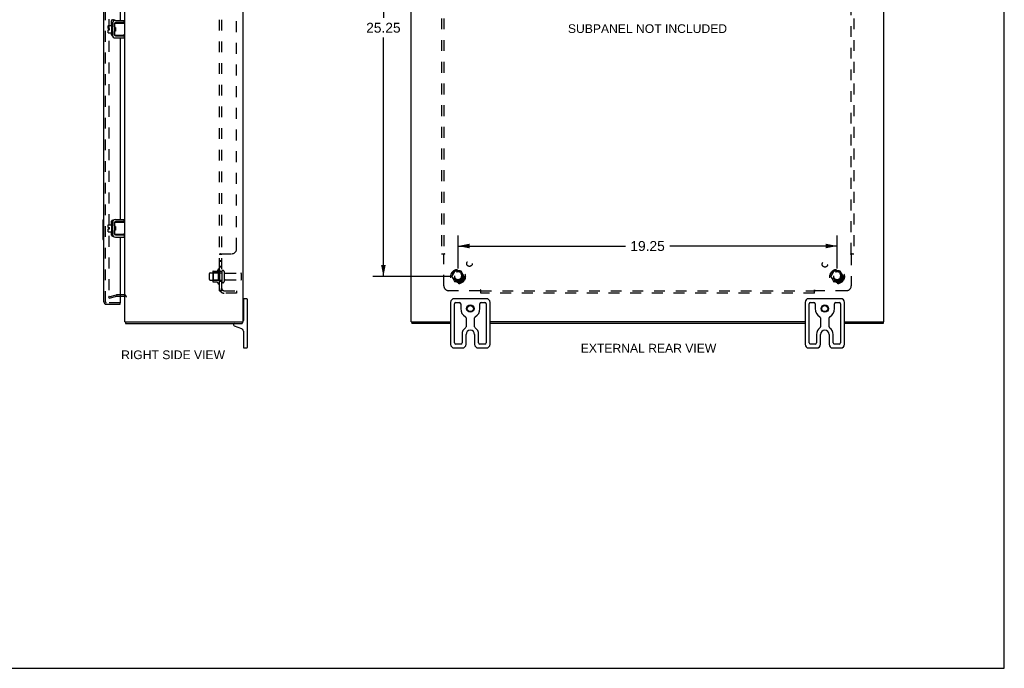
# Model space of a CAD drawing. Header units: inches. Extents: x 0 to 100, y 0 to 65.
# Tile 5 of 6: x 50 to 100, y 0 to 33. Entities that reach past the tile are written whole.
import ezdxf

# ---------------------------------------------------------------- set-up
doc = ezdxf.new("R2010")
doc.units = ezdxf.units.IN
doc.header["$LTSCALE"] = 5.5
doc.header["$MEASUREMENT"] = 0
doc.linetypes.add('HIDDEN', pattern=[0.2, 0.1, -0.1])
doc.layers.get('0').update_dxf_attribs({"linetype": 'CONTINUOUS'})
for name, color, linetype in [('DEFAULT_2', 8, 'HIDDEN'), ('DIMENSIONS', 7, 'CONTINUOUS'), ('DOOR_ASSEMBLY', 7, 'CONTINUOUS'), ('SUBPANEL', 7, 'CONTINUOUS')]:
    doc.layers.add(name, color=color, linetype=linetype)
doc.styles.get("Standard").update_dxf_attribs({"font": 'arial.ttf'})
doc.dimstyles.new('DIMSTYLE_3', dxfattribs={"dimtxt": 0.5, "dimasz": 0.588235, "dimexe": 0.09, "dimexo": 0.07, "dimgap": 0.0425, "dimtad": 0, "dimtih": 1, "dimtoh": 1, "dimzin": 4, "dimdsep": 46, "dimtxsty": 'Standard', "dimblk": '_FILLED', "dimblk1": '_FILLED', "dimblk2": '_FILLED', "dimcen": 0.09, "dimadec": 3, "dimazin": 1, "dimtfac": 1, "dimtdec": 3, "dimtofl": 0, "dimtmove": 0, "dimatfit": 3, "dimldrblk": '_FILLED', "dimfxl": 0, "dimtolj": 1, "dimtzin": 4, "dimarcsym": 0})

# ---------------------------------------------------------------- blocks, each defined once
blk = doc.blocks.new('_FILLED')
at = {"color": 0, "linetype": 'ByBlock'}
blk.add_solid([(0, 0), (-1, 0.2), (-1, -0.2)], dxfattribs=at)
blk = doc.blocks.new('*D10')
at = {"layer": 'DIMENSIONS', "color": 2, "linetype": 'Continuous'}
for p, q in [((71.847, 45.128), (67.941, 45.128)), ((68.47, 45.128), (68.47, 33.003)), ((68.47, 19.878), (68.47, 32.003)), ((71.847, 19.878), (67.941, 19.878))]:
    blk.add_line(p, q, dxfattribs=at)
at = {"layer": 'DIMENSIONS', "color": 2, "linetype": 'Continuous', "xscale": 0.5882352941, "yscale": 0.5882352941, "zscale": 0.5882352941}
for p, rotation in [((68.47, 45.128), 90), ((68.47, 19.878), 270)]:
    blk.add_blockref('_FILLED', p, dxfattribs=dict(at, rotation=rotation))
at = {"layer": 'DIMENSIONS', "color": 2, "linetype": 'Continuous', "insert": (68.47, 32.753), "char_height": 0.5, "width": 1.74721, "attachment_point": 2, "line_spacing_factor": 0.9}
blk.add_mtext('25.25', dxfattribs=at)
blk = doc.blocks.new('*D11')
at = {"layer": 'DIMENSIONS', "color": 2, "linetype": 'Continuous'}
for p, q in [((72.259, 20.29), (72.259, 21.957)), ((91.509, 20.29), (91.509, 21.957)), ((72.259, 21.427), (80.76, 21.427)), ((91.509, 21.427), (83.008, 21.427))]:
    blk.add_line(p, q, dxfattribs=at)
at = {"layer": 'DIMENSIONS', "color": 2, "linetype": 'Continuous', "xscale": 0.5882352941, "yscale": 0.5882352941, "zscale": 0.5882352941, "rotation": 180}
blk.add_blockref('_FILLED', (72.259, 21.427), dxfattribs=at)
at = {"layer": 'DIMENSIONS', "color": 2, "linetype": 'Continuous', "xscale": 0.5882352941, "yscale": 0.5882352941, "zscale": 0.5882352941}
blk.add_blockref('_FILLED', (91.509, 21.427), dxfattribs=at)
at = {"layer": 'DIMENSIONS', "color": 2, "linetype": 'Continuous', "insert": (81.884, 21.677), "char_height": 0.5, "width": 1.74721, "attachment_point": 2, "line_spacing_factor": 0.9}
blk.add_mtext('19.25', dxfattribs=at)

msp = doc.modelspace()

# ---------------------------------------------------------------- linework, layer by layer
at = {"color": 7, "linetype": 'Continuous'}
for p, q in [((100, 0), (100, 64.706)), ((54.49, 32.462), (54.49, 32.598)), ((54.5, 32.608), (54.665, 32.608)), ((54.665, 32.672), (54.665, 32.185)), ((54.675, 32.682), (54.695, 32.682)), ((54.705, 32.742), (54.708, 32.742)), ((54.809, 32.711), (54.809, 32.146)), ((54.813, 32.546), (54.813, 32.731)), ((54.823, 32.741), (55.343, 32.741)), ((54.873, 32.521), (54.823, 32.521)), ((54.839, 32.336), (54.839, 32.521)), ((55.309, 32.771), (54.869, 32.771)), ((54.873, 32.521), (54.873, 32.336)), ((55.309, 32.771), (55.309, 32.875)), ((54.49, 32.462), (54.558, 32.462)), ((54.49, 32.248), (54.49, 32.394)), ((54.49, 32.394), (54.558, 32.394)), ((54.5, 32.238), (54.665, 32.238)), ((54.558, 32.394), (54.558, 32.462)), ((54.675, 32.175), (54.695, 32.175)), ((54.705, 32.115), (54.708, 32.115)), ((54.813, 32.126), (54.813, 32.311)), ((54.873, 32.336), (54.823, 32.336)), ((55.343, 32.116), (54.823, 32.116)), ((54.844, 32.416), (54.841, 32.441)), ((54.849, 32.336), (54.855, 32.346)), ((54.854, 32.348), (54.861, 32.336)), ((54.869, 32.086), (55.309, 32.086)), ((55.27, 32.123), (55.263, 32.126)), ((55.309, 32.086), (55.309, 31.982)), ((54.5, 22.508), (54.665, 22.508)), ((54.665, 22.572), (54.665, 22.085)), ((54.675, 22.582), (54.695, 22.582)), ((54.705, 22.642), (54.708, 22.642)), ((54.809, 22.611), (54.809, 22.046)), ((54.813, 22.446), (54.813, 22.631)), ((54.823, 22.641), (55.343, 22.641)), ((55.309, 22.671), (54.869, 22.671)), ((55.309, 22.671), (55.309, 22.775)), ((54.49, 22.362), (54.49, 22.498)), ((54.49, 22.362), (54.558, 22.362)), ((54.49, 22.294), (54.558, 22.294)), ((54.49, 22.148), (54.49, 22.294)), ((54.5, 22.138), (54.665, 22.138)), ((54.558, 22.294), (54.558, 22.362)), ((54.675, 22.075), (54.695, 22.075)), ((54.705, 22.015), (54.708, 22.015)), ((54.813, 22.026), (54.813, 22.211)), ((54.873, 22.421), (54.823, 22.421)), ((54.873, 22.236), (54.823, 22.236)), ((55.343, 22.016), (54.823, 22.016)), ((54.839, 22.236), (54.839, 22.421)), ((54.844, 22.316), (54.841, 22.341)), ((54.849, 22.236), (54.855, 22.246)), ((54.854, 22.248), (54.861, 22.236)), ((54.873, 22.421), (54.873, 22.236)), ((55.27, 22.023), (55.263, 22.026)), ((54.869, 21.986), (55.309, 21.986)), ((55.309, 21.986), (55.309, 21.882)), ((61.358, 18.548), (61.343, 18.548)), ((61.358, 18.728), (61.358, 17.643)), ((61.533, 18.753), (61.383, 18.753)), ((61.558, 18.728), (61.558, 16.278)), ((71.884, 18.568), (71.884, 16.438)), ((73.699, 18.753), (72.069, 18.753)), ((72.146, 18.553), (72.331, 18.553)), ((73.436, 18.553), (73.621, 18.553)), ((73.884, 16.438), (73.884, 18.568)), ((89.884, 18.568), (89.884, 16.438)), ((91.699, 18.753), (90.069, 18.753)), ((90.146, 18.553), (90.331, 18.553)), ((91.436, 18.553), (91.621, 18.553)), ((91.884, 16.438), (91.884, 18.568)), ((72.084, 16.516), (72.084, 18.491)), ((72.394, 18.491), (72.394, 18.253)), ((73.374, 18.253), (73.374, 18.491)), ((73.684, 18.491), (73.684, 16.516)), ((90.084, 16.516), (90.084, 18.491)), ((90.394, 18.491), (90.394, 18.253)), ((91.374, 18.253), (91.374, 18.491)), ((91.684, 18.491), (91.684, 16.516)), ((55.343, 17.578), (55.455, 17.578)), ((55.366, 17.578), (55.366, 17.503)), ((61.238, 17.578), (61.34, 17.578)), ((61.29, 17.578), (61.29, 17.503)), ((61.358, 17.958), (61.343, 17.958)), ((69.886, 17.578), (69.992, 17.578)), ((69.917, 17.578), (69.917, 17.503)), ((72.665, 17.778), (72.665, 17.332)), ((73.103, 17.332), (73.103, 17.778)), ((90.665, 17.778), (90.665, 17.332)), ((91.103, 17.332), (91.103, 17.778)), ((93.776, 17.578), (93.881, 17.578)), ((93.851, 17.578), (93.851, 17.503)), ((60.858, 17.443), (60.858, 17.425)), ((60.897, 17.369), (61.265, 17.235)), ((61.358, 17.103), (61.358, 16.278)), ((72.465, 16.941), (72.465, 16.516)), ((72.665, 16.438), (72.665, 16.941)), ((73.103, 16.941), (73.103, 16.438)), ((73.303, 16.516), (73.303, 16.941)), ((90.465, 16.941), (90.465, 16.516)), ((90.665, 16.438), (90.665, 16.941)), ((91.103, 16.941), (91.103, 16.438)), ((91.303, 16.516), (91.303, 16.941)), ((61.383, 16.253), (61.533, 16.253)), ((72.069, 16.253), (72.48, 16.253)), ((72.402, 16.453), (72.146, 16.453)), ((73.288, 16.253), (73.699, 16.253)), ((73.621, 16.453), (73.365, 16.453)), ((90.069, 16.253), (90.48, 16.253)), ((90.402, 16.453), (90.146, 16.453)), ((91.288, 16.253), (91.699, 16.253)), ((91.621, 16.453), (91.365, 16.453)), ((0, 0), (100, 0))]:
    msp.add_line(p, q, dxfattribs=at)
at = {"color": 3, "linetype": 'Continuous'}
for p, q in [((55.343, 17.578), (55.343, 47.428)), ((61.343, 17.578), (61.343, 47.428)), ((69.884, 17.578), (69.884, 47.428)), ((93.884, 17.578), (93.884, 47.428)), ((54.705, 32.742), (54.705, 32.115)), ((54.869, 32.875), (55.309, 32.875)), ((54.869, 31.982), (55.309, 31.982)), ((54.705, 22.642), (54.705, 22.015)), ((54.869, 22.775), (55.309, 22.775)), ((54.869, 21.882), (55.309, 21.882)), ((55.1, 18.878), (55.301, 18.878)), ((55.366, 17.503), (61.29, 17.503)), ((55.455, 17.578), (61.233, 17.578)), ((61.34, 17.578), (61.343, 17.578)), ((69.884, 17.578), (69.886, 17.578)), ((71.884, 17.503), (69.917, 17.503)), ((69.994, 17.578), (71.884, 17.578)), ((89.884, 17.578), (73.884, 17.578)), ((89.884, 17.503), (73.884, 17.503)), ((91.884, 17.578), (93.774, 17.578)), ((93.851, 17.503), (91.884, 17.503)), ((93.881, 17.578), (93.884, 17.578))]:
    msp.add_line(p, q, dxfattribs=at)
at = {"color": 7, "linetype": 'Continuous'}
for points in [[(54.813, 32.546), (54.813, 32.544), (54.813, 32.542), (54.813, 32.541), (54.814, 32.539), (54.814, 32.538), (54.814, 32.536), (54.814, 32.535), (54.815, 32.533), (54.815, 32.532), (54.815, 32.531), (54.816, 32.53), (54.816, 32.529), (54.816, 32.528), (54.817, 32.527), (54.817, 32.526), (54.818, 32.525), (54.818, 32.524), (54.819, 32.523), (54.819, 32.523), (54.82, 32.522), (54.821, 32.522), (54.821, 32.521), (54.822, 32.521), (54.823, 32.521)], [(54.866, 32.452), (54.865, 32.462), (54.865, 32.473), (54.864, 32.483), (54.863, 32.493), (54.863, 32.502), (54.862, 32.51), (54.861, 32.518), (54.861, 32.521)], [(55.263, 32.731), (55.27, 32.733), (55.273, 32.735), (55.276, 32.736), (55.279, 32.737), (55.282, 32.737), (55.285, 32.738), (55.288, 32.739), (55.29, 32.739), (55.293, 32.74), (55.295, 32.74), (55.297, 32.741), (55.299, 32.741), (55.301, 32.741)], [(54.813, 32.166), (54.812, 32.167), (54.81, 32.168), (54.809, 32.17)], [(54.823, 32.336), (54.822, 32.336), (54.822, 32.335), (54.821, 32.335), (54.82, 32.335), (54.82, 32.334), (54.819, 32.333), (54.818, 32.333), (54.818, 32.332), (54.817, 32.331), (54.817, 32.33), (54.817, 32.329), (54.816, 32.328), (54.816, 32.327), (54.815, 32.326), (54.815, 32.325), (54.815, 32.323), (54.814, 32.322), (54.814, 32.321), (54.814, 32.319), (54.814, 32.318), (54.813, 32.316), (54.813, 32.315), (54.813, 32.313), (54.813, 32.311)], [(54.841, 32.441), (54.841, 32.449), (54.84, 32.456), (54.839, 32.461)], [(54.854, 32.348), (54.853, 32.349), (54.852, 32.351), (54.852, 32.354), (54.851, 32.358), (54.85, 32.362), (54.849, 32.367), (54.848, 32.373), (54.848, 32.379), (54.847, 32.386), (54.846, 32.393), (54.845, 32.401), (54.845, 32.408), (54.844, 32.416)], [(54.87, 32.398), (54.868, 32.419), (54.866, 32.452)], [(54.873, 32.349), (54.873, 32.349), (54.872, 32.358), (54.872, 32.367), (54.871, 32.377), (54.87, 32.387), (54.87, 32.398)], [(55.301, 32.116), (55.299, 32.116), (55.297, 32.116), (55.295, 32.116), (55.293, 32.117), (55.29, 32.117), (55.288, 32.118), (55.285, 32.118), (55.282, 32.119), (55.279, 32.12), (55.276, 32.121), (55.273, 32.122), (55.27, 32.123)], [(55.263, 22.631), (55.27, 22.633), (55.273, 22.635), (55.276, 22.636), (55.279, 22.637), (55.282, 22.637), (55.285, 22.638), (55.288, 22.639), (55.29, 22.639), (55.293, 22.64), (55.295, 22.64), (55.297, 22.641), (55.299, 22.641), (55.301, 22.641)], [(54.813, 22.066), (54.812, 22.067), (54.81, 22.068), (54.809, 22.07)], [(54.813, 22.446), (54.813, 22.444), (54.813, 22.442), (54.813, 22.441), (54.814, 22.439), (54.814, 22.438), (54.814, 22.436), (54.814, 22.435), (54.815, 22.433), (54.815, 22.432), (54.815, 22.431), (54.816, 22.43), (54.816, 22.429), (54.816, 22.428), (54.817, 22.427), (54.817, 22.426), (54.818, 22.425), (54.818, 22.424), (54.819, 22.423), (54.819, 22.423), (54.82, 22.422), (54.821, 22.422), (54.821, 22.421), (54.822, 22.421), (54.823, 22.421)], [(54.823, 22.236), (54.822, 22.236), (54.822, 22.235), (54.821, 22.235), (54.82, 22.235), (54.82, 22.234), (54.819, 22.233), (54.818, 22.233), (54.818, 22.232), (54.817, 22.231), (54.817, 22.23), (54.817, 22.229), (54.816, 22.228), (54.816, 22.227), (54.815, 22.226), (54.815, 22.225), (54.815, 22.223), (54.814, 22.222), (54.814, 22.221), (54.814, 22.219), (54.814, 22.218), (54.813, 22.216), (54.813, 22.215), (54.813, 22.213), (54.813, 22.211)], [(54.841, 22.341), (54.841, 22.349), (54.84, 22.356), (54.839, 22.361)], [(54.854, 22.248), (54.853, 22.249), (54.852, 22.251), (54.852, 22.254), (54.851, 22.258), (54.85, 22.262), (54.849, 22.267), (54.848, 22.273), (54.848, 22.279), (54.847, 22.286), (54.846, 22.293), (54.845, 22.301), (54.845, 22.308), (54.844, 22.316)], [(54.866, 22.352), (54.865, 22.362), (54.865, 22.373), (54.864, 22.383), (54.863, 22.393), (54.863, 22.402), (54.862, 22.41), (54.861, 22.418), (54.861, 22.421)], [(54.87, 22.298), (54.868, 22.319), (54.866, 22.352)], [(54.873, 22.249), (54.873, 22.249), (54.872, 22.258), (54.872, 22.267), (54.871, 22.277), (54.87, 22.287), (54.87, 22.298)], [(55.301, 22.016), (55.299, 22.016), (55.297, 22.016), (55.295, 22.016), (55.293, 22.017), (55.29, 22.017), (55.288, 22.018), (55.285, 22.018), (55.282, 22.019), (55.279, 22.02), (55.276, 22.021), (55.273, 22.022), (55.27, 22.023)]]:
    msp.add_lwpolyline(points, dxfattribs=at)
for centre, radius in [((72.884, 18.253), 0.188), ((72.884, 18.253), 0.156), ((90.884, 18.253), 0.188), ((90.884, 18.253), 0.156)]:
    msp.add_circle(centre, radius, dxfattribs=at)
for centre, radius, start, end in [((54.5, 32.598), 0.01, 90, 180), ((54.675, 32.672), 0.01, 90, 180), ((54.695, 32.672), 0.01, 0, 90), ((54.869, 32.711), 0.06, 90, 180), ((54.823, 32.678), 0.0162, 128.1095, 149.7501), ((54.823, 32.731), 0.01, 90, 144.8477), ((54.5, 32.248), 0.01, 180, 270), ((54.675, 32.185), 0.01, 180, 270), ((54.695, 32.185), 0.01, 270, 360), ((54.823, 32.178), 0.0162, 210.2499, 231.8905), ((54.869, 32.146), 0.06, 180, 270), ((54.823, 32.126), 0.01, 214.7076, 270), ((54.5, 22.498), 0.01, 90, 180), ((54.675, 22.572), 0.01, 90, 180), ((54.695, 22.572), 0.01, 0, 90), ((54.869, 22.611), 0.06, 90, 180), ((54.823, 22.578), 0.0162, 128.1095, 149.7501), ((54.823, 22.631), 0.01, 90, 144.8477), ((54.5, 22.148), 0.01, 180, 270), ((54.675, 22.085), 0.01, 180, 270), ((54.695, 22.085), 0.01, 270, 360), ((54.823, 22.078), 0.0162, 210.2499, 231.8905), ((54.869, 22.046), 0.06, 180, 270), ((54.823, 22.026), 0.01, 214.8438, 270), ((61.383, 18.728), 0.025, 90, 180), ((61.533, 18.728), 0.025, 0, 90), ((72.069, 18.568), 0.185, 90, 180), ((72.146, 18.491), 0.0625, 90, 180), ((72.331, 18.491), 0.0625, 0, 90), ((73.436, 18.491), 0.0625, 90, 180), ((73.621, 18.491), 0.0625, 0, 90), ((73.699, 18.568), 0.185, 0, 90), ((90.069, 18.568), 0.185, 90, 180), ((90.146, 18.491), 0.0625, 90, 180), ((90.331, 18.491), 0.0625, 0, 90), ((91.436, 18.491), 0.0625, 90, 180), ((91.621, 18.491), 0.0625, 0, 90), ((91.699, 18.568), 0.185, 0, 90), ((72.884, 18.253), 0.49, 180, 239.3693), ((72.884, 18.253), 0.49, 300.6307, 360), ((90.884, 18.253), 0.49, 180, 239.3693), ((90.884, 18.253), 0.49, 300.6307, 360), ((60.918, 17.443), 0.06, 90, 180), ((61.218, 17.643), 0.14, 300.9805, 332.2944), ((61.218, 17.643), 0.14, 333.3244, 360), ((72.602, 17.778), 0.0625, 0, 59.3693), ((73.165, 17.778), 0.0625, 120.6307, 180), ((90.602, 17.778), 0.0625, 0, 59.3693), ((91.165, 17.778), 0.0625, 120.6307, 180), ((60.918, 17.425), 0.06, 180, 250), ((61.218, 17.103), 0.14, 360, 70), ((72.884, 16.941), 0.419, 125.777, 180), ((72.602, 17.332), 0.0625, 305.777, 360), ((72.884, 16.941), 0.219, 0, 180), ((73.165, 17.332), 0.0625, 180, 234.223), ((72.884, 16.941), 0.419, 0, 54.223), ((90.884, 16.941), 0.419, 125.777, 180), ((90.602, 17.332), 0.0625, 305.777, 360), ((90.884, 16.941), 0.219, 0, 180), ((91.165, 17.332), 0.0625, 180, 234.223), ((90.884, 16.941), 0.419, 0, 54.223), ((72.146, 16.516), 0.0625, 180, 270), ((72.402, 16.516), 0.0625, 270, 360), ((73.365, 16.516), 0.0625, 180, 270), ((73.621, 16.516), 0.0625, 270, 360), ((90.146, 16.516), 0.0625, 180, 270), ((90.402, 16.516), 0.0625, 270, 360), ((91.365, 16.516), 0.0625, 180, 270), ((91.621, 16.516), 0.0625, 270, 360), ((61.383, 16.278), 0.025, 180, 270), ((61.533, 16.278), 0.025, 270, 360), ((72.069, 16.438), 0.185, 180, 270), ((72.48, 16.438), 0.185, 270, 360), ((73.288, 16.438), 0.185, 180, 270), ((73.699, 16.438), 0.185, 270, 360), ((90.069, 16.438), 0.185, 180, 270), ((90.48, 16.438), 0.185, 270, 360), ((91.288, 16.438), 0.185, 180, 270), ((91.699, 16.438), 0.185, 270, 360)]:
    msp.add_arc(centre, radius, start, end, dxfattribs=at)
at = {"color": 3, "linetype": 'Continuous'}
for centre, radius, start, end in [((54.869, 32.711), 0.164, 90, 180), ((54.869, 32.146), 0.164, 180, 270), ((54.869, 22.611), 0.164, 90, 180), ((54.869, 22.046), 0.164, 180, 270), ((55.301, 18.836), 0.042, 0, 90)]:
    msp.add_arc(centre, radius, start, end, dxfattribs=at)
at = {"layer": 'DEFAULT_2', "color": 8, "linetype": 'HIDDEN'}
for p, q in [((54.53, 46.137), (54.53, 18.87)), ((59.643, 19.721), (59.643, 20.036)), ((59.673, 20.066), (60.268, 20.066)), ((59.807, 20.134), (59.807, 19.623)), ((59.827, 20.062), (59.807, 20.082)), ((59.817, 20.156), (60.045, 20.156)), ((60.123, 20.062), (59.827, 20.062)), ((59.827, 20.062), (59.827, 19.695)), ((60.073, 20.234), (60.073, 19.522)), ((60.123, 20.062), (60.143, 20.082)), ((60.123, 20.062), (60.123, 19.695)), ((60.143, 20.212), (60.143, 19.544)), ((60.268, 20.136), (60.268, 19.621)), ((60.378, 20.136), (60.378, 19.621)), ((60.44, 20.043), (61.238, 20.043)), ((61.268, 19.743), (61.268, 20.013)), ((72.096, 20.151), (71.941, 19.883)), ((72.413, 20.156), (72.104, 20.156)), ((72.576, 19.883), (72.422, 20.151)), ((91.346, 20.151), (91.191, 19.883)), ((91.663, 20.156), (91.354, 20.156)), ((91.826, 19.883), (91.672, 20.151)), ((59.673, 19.691), (60.268, 19.691)), ((59.827, 19.695), (59.807, 19.675)), ((59.817, 19.601), (60.045, 19.601)), ((60.123, 19.695), (59.827, 19.695)), ((60.123, 19.695), (60.143, 19.675)), ((60.44, 19.713), (61.238, 19.713)), ((71.941, 19.873), (72.096, 19.606)), ((72.413, 19.601), (72.104, 19.601)), ((72.422, 19.606), (72.576, 19.873)), ((91.191, 19.873), (91.346, 19.606)), ((91.663, 19.601), (91.354, 19.601)), ((91.672, 19.606), (91.826, 19.873)), ((54.53, 18.846), (54.916, 18.95)), ((54.549, 18.774), (54.53, 18.846)), ((54.549, 18.774), (54.935, 18.877)), ((55.301, 18.953), (54.942, 18.953)), ((54.942, 18.878), (55.1, 18.878))]:
    msp.add_line(p, q, dxfattribs=at)
for points in [[(54.53, 18.87), (54.53, 18.868), (54.53, 18.867), (54.531, 18.865), (54.531, 18.864), (54.532, 18.862)], [(54.544, 18.855), (54.544, 18.855), (54.542, 18.855), (54.541, 18.855), (54.539, 18.856), (54.538, 18.856), (54.537, 18.857), (54.536, 18.858), (54.534, 18.859), (54.533, 18.86), (54.533, 18.861), (54.532, 18.862)], [(54.548, 18.855), (54.547, 18.855), (54.545, 18.855), (54.544, 18.855)]]:
    msp.add_lwpolyline(points, dxfattribs=at)
for centre, radius in [((72.259, 19.878), 0.372), ((72.259, 19.878), 0.356), ((72.259, 19.878), 0.312), ((72.259, 19.878), 0.204), ((72.259, 19.878), 0.188), ((72.259, 19.878), 0.183), ((72.259, 19.878), 0.165), ((91.509, 19.878), 0.372), ((91.509, 19.878), 0.356), ((91.509, 19.878), 0.312), ((91.509, 19.878), 0.204), ((91.509, 19.878), 0.188), ((91.509, 19.878), 0.183), ((91.509, 19.878), 0.165)]:
    msp.add_circle(centre, radius, dxfattribs=at)
for centre, radius, start, end in [((59.673, 20.036), 0.03, 90, 180), ((59.817, 20.146), 0.01, 90, 174.8062), ((59.948, 20.134), 0.141, 174.7919, 180), ((60.026, 20.166), 0.01, 270, 336.0321), ((60.673, 19.878), 0.698, 149.3369, 156.0321), ((60.104, 20.212), 0.0384, 0, 145.5503), ((60.323, 20.136), 0.055, 0, 180), ((60.44, 20.106), 0.0625, 180, 270), ((61.238, 20.013), 0.03, 360, 90), ((72.104, 20.146), 0.01, 90.0124, 149.9892), ((72.413, 20.146), 0.01, 30.012, 89.9887), ((91.354, 20.146), 0.01, 90.0124, 149.9892), ((91.663, 20.146), 0.01, 30.012, 89.9887), ((59.673, 19.721), 0.03, 180, 270), ((59.948, 19.623), 0.141, 180, 185.2081), ((59.817, 19.611), 0.01, 185.1938, 270), ((60.026, 19.591), 0.01, 23.9679, 90), ((60.673, 19.878), 0.698, 203.9679, 210.6631), ((60.104, 19.544), 0.0384, 214.4497, 360), ((60.323, 19.621), 0.055, 180, 360), ((60.44, 19.651), 0.0625, 90, 180), ((61.238, 19.743), 0.03, 270, 0), ((71.95, 19.878), 0.01, 150.0127, 209.9883), ((72.104, 19.611), 0.01, 210.012, 269.9887), ((72.413, 19.611), 0.01, 270.0124, 329.9892), ((72.568, 19.878), 0.01, 330.0127, 29.9883), ((91.2, 19.878), 0.01, 150.0127, 209.9883), ((91.354, 19.611), 0.01, 210.012, 269.9887), ((91.663, 19.611), 0.01, 270.0124, 329.9892), ((91.818, 19.878), 0.01, 330.0127, 29.9883), ((54.942, 18.853), 0.1, 90, 105), ((54.942, 18.853), 0.025, 90, 105), ((55.301, 18.836), 0.117, 0, 90)]:
    msp.add_arc(centre, radius, start, end, dxfattribs=at)
at = {"layer": 'DOOR_ASSEMBLY', "color": 3, "linetype": 'Continuous'}
for p, q in [((54.275, 18.589), (54.275, 46.418)), ((55.1, 34.216), (55.1, 32.875)), ((54.658, 32.608), (54.658, 32.86)), ((54.708, 32.91), (54.765, 32.91)), ((55.1, 32.771), (55.1, 32.741)), ((54.658, 32.147), (54.658, 32.238)), ((54.713, 32.097), (54.708, 32.097)), ((55.1, 32.116), (55.1, 32.086)), ((55.1, 31.982), (55.1, 22.775)), ((54.658, 22.508), (54.658, 22.685)), ((54.708, 22.735), (54.762, 22.735)), ((55.1, 22.671), (55.1, 22.641)), ((54.658, 21.972), (54.658, 22.138)), ((55.1, 22.016), (55.1, 21.986)), ((54.762, 21.922), (54.708, 21.922)), ((55.1, 21.882), (55.1, 18.547)), ((54.392, 18.472), (55.1, 18.472))]:
    msp.add_line(p, q, dxfattribs=at)
at = {"layer": 'DOOR_ASSEMBLY', "color": 8, "linetype": 'HIDDEN'}
for p, q in [((54.35, 18.589), (54.35, 46.418)), ((55.1, 18.547), (54.392, 18.547))]:
    msp.add_line(p, q, dxfattribs=at)
at = {"layer": 'DOOR_ASSEMBLY', "color": 7, "linetype": 'Continuous'}
for p, q in [((54.215, 22.738), (54.215, 21.768)), ((54.23, 22.753), (54.275, 22.753)), ((54.261, 22.653), (54.261, 21.853)), ((54.23, 21.753), (54.275, 21.753)), ((55.1, 18.472), (55.1, 18.547))]:
    msp.add_line(p, q, dxfattribs=at)
for points in [[(54.26, 22.689), (54.26, 22.684), (54.26, 22.678), (54.261, 22.672), (54.261, 22.666), (54.261, 22.66), (54.261, 22.653)], [(54.261, 21.853), (54.261, 21.847), (54.261, 21.841), (54.261, 21.835), (54.26, 21.829), (54.26, 21.823), (54.26, 21.817)]]:
    msp.add_lwpolyline(points, dxfattribs=at)
at = {"layer": 'DOOR_ASSEMBLY', "color": 3, "linetype": 'Continuous'}
for centre, radius, start, end in [((54.708, 32.86), 0.05, 90, 180), ((54.765, 32.86), 0.05, 6.6101, 90), ((54.708, 32.147), 0.05, 180, 270), ((54.765, 32.147), 0.05, 339.401, 345.9415), ((54.708, 22.685), 0.05, 90, 180), ((54.708, 21.972), 0.05, 180, 270), ((54.392, 18.589), 0.117, 180, 270)]:
    msp.add_arc(centre, radius, start, end, dxfattribs=at)
at = {"layer": 'DOOR_ASSEMBLY', "color": 7, "linetype": 'Continuous'}
for centre, start, end in [((54.23, 22.738), 90, 180), ((54.26, 22.738), 0, 90), ((54.23, 21.768), 180, 270), ((54.26, 21.768), 270, 360)]:
    msp.add_arc(centre, 0.015, start, end, dxfattribs=at)
at = {"layer": 'DOOR_ASSEMBLY', "color": 8, "linetype": 'HIDDEN'}
msp.add_arc((54.392, 18.589), 0.042, 180, 270, dxfattribs=at)
at = {"layer": 'SUBPANEL', "color": 8, "linetype": 'HIDDEN'}
for p, q in [((60.143, 19.16), (60.143, 45.847)), ((60.268, 19.16), (60.268, 45.847)), ((61.018, 21.285), (61.018, 43.722)), ((71.415, 43.972), (71.415, 21.035)), ((71.54, 43.972), (71.54, 21.035)), ((92.228, 21.035), (92.228, 43.972)), ((92.353, 43.972), (92.353, 21.035)), ((60.149, 21.01), (60.147, 21.009)), ((60.154, 21.014), (60.151, 21.012)), ((60.159, 21.016), (60.156, 21.015)), ((60.197, 21.035), (60.768, 21.035)), ((60.271, 21.007), (60.27, 21.005)), ((60.293, 21.026), (60.292, 21.025)), ((71.415, 21.035), (71.581, 21.035)), ((92.187, 21.035), (92.353, 21.035)), ((60.268, 20.999), (60.143, 20.999)), ((60.268, 20.674), (60.143, 20.674)), ((60.268, 20.638), (60.143, 20.638)), ((71.54, 19.41), (71.54, 20.999)), ((92.228, 20.999), (92.228, 19.41)), ((60.268, 20.393), (60.143, 20.393)), ((60.268, 20.357), (60.143, 20.357)), ((60.268, 20.128), (60.143, 20.128)), ((60.268, 19.628), (60.143, 19.628)), ((60.268, 19.16), (60.143, 19.16)), ((60.197, 19.121), (60.293, 19.2)), ((60.244, 19.169), (60.242, 19.169)), ((60.246, 19.17), (60.244, 19.169)), ((60.247, 19.17), (60.246, 19.17)), ((60.249, 19.171), (60.247, 19.17)), ((60.25, 19.172), (60.249, 19.171)), ((60.251, 19.172), (60.25, 19.172)), ((60.253, 19.173), (60.251, 19.172)), ((60.254, 19.173), (60.253, 19.173)), ((60.256, 19.174), (60.254, 19.173)), ((60.257, 19.175), (60.256, 19.174)), ((60.258, 19.175), (60.257, 19.175)), ((60.259, 19.176), (60.258, 19.175)), ((60.261, 19.176), (60.259, 19.176)), ((60.262, 19.177), (60.261, 19.176)), ((60.263, 19.178), (60.262, 19.177)), ((60.264, 19.178), (60.263, 19.178)), ((60.265, 19.179), (60.264, 19.178)), ((60.286, 19.187), (60.281, 19.182)), ((60.38, 19.16), (61.018, 19.16)), ((61.018, 19.035), (60.38, 19.035)), ((61.018, 19.16), (61.018, 19.035)), ((73.38, 19.16), (71.79, 19.16)), ((73.415, 19.035), (73.415, 19.2)), ((73.415, 19.16), (90.353, 19.16)), ((90.353, 19.035), (73.415, 19.035)), ((90.353, 19.035), (90.353, 19.2)), ((91.978, 19.16), (90.388, 19.16))]:
    msp.add_line(p, q, dxfattribs=at)
for points in [[(60.162, 21.018), (60.159, 21.016), (60.156, 21.015), (60.154, 21.014), (60.151, 21.012), (60.149, 21.01), (60.147, 21.009), (60.146, 21.007), (60.145, 21.006), (60.144, 21.004), (60.143, 21.003), (60.143, 21.001), (60.143, 21), (60.143, 20.999)], [(60.143, 21.001), (60.143, 21), (60.143, 20.999)], [(60.177, 21.024), (60.171, 21.022), (60.168, 21.02), (60.165, 21.019), (60.162, 21.018)], [(60.197, 21.035), (60.195, 21.033), (60.193, 21.032), (60.191, 21.031), (60.189, 21.029), (60.186, 21.028), (60.183, 21.027), (60.18, 21.025), (60.177, 21.024)], [(60.197, 21.035), (60.195, 21.033), (60.193, 21.032), (60.191, 21.031), (60.189, 21.029), (60.186, 21.028), (60.183, 21.027), (60.18, 21.025)], [(60.277, 21.012), (60.276, 21.01), (60.274, 21.009), (60.272, 21.008), (60.271, 21.007), (60.27, 21.005), (60.269, 21.004), (60.268, 21.003), (60.268, 21.002), (60.268, 21), (60.268, 20.999)], [(60.268, 21.002), (60.268, 21), (60.268, 20.999)], [(60.277, 21.012), (60.276, 21.01), (60.274, 21.009), (60.272, 21.008)], [(60.293, 21.035), (60.293, 21.033), (60.294, 21.032), (60.294, 21.03), (60.294, 21.029), (60.293, 21.028), (60.293, 21.026), (60.292, 21.025), (60.292, 21.024), (60.291, 21.022), (60.29, 21.021), (60.288, 21.02), (60.287, 21.019), (60.286, 21.017), (60.284, 21.016), (60.282, 21.015), (60.281, 21.014), (60.277, 21.012)], [(60.286, 21.017), (60.284, 21.016), (60.282, 21.015)], [(60.292, 21.024), (60.291, 21.022), (60.29, 21.021), (60.288, 21.02)], [(60.293, 21.035), (60.293, 21.033), (60.294, 21.032), (60.294, 21.03)], [(71.502, 21.035), (71.503, 21.033), (71.505, 21.032), (71.507, 21.031), (71.508, 21.029), (71.51, 21.028), (71.512, 21.027), (71.513, 21.025), (71.515, 21.024), (71.516, 21.023), (71.517, 21.022), (71.519, 21.02), (71.52, 21.019), (71.521, 21.018)], [(71.521, 21.018), (71.525, 21.014), (71.529, 21.01)], [(71.529, 21.01), (71.53, 21.009), (71.532, 21.007), (71.533, 21.006), (71.535, 21.004), (71.536, 21.003), (71.538, 21.001), (71.539, 21), (71.54, 20.999)], [(71.554, 21.009), (71.552, 21.008), (71.55, 21.007), (71.548, 21.005), (71.546, 21.004), (71.545, 21.003), (71.543, 21.002), (71.541, 21), (71.54, 20.999)], [(71.581, 21.035), (71.58, 21.033), (71.58, 21.032), (71.579, 21.03), (71.578, 21.029), (71.578, 21.028), (71.577, 21.026), (71.576, 21.025), (71.575, 21.024), (71.573, 21.022), (71.572, 21.021), (71.571, 21.02), (71.569, 21.019), (71.568, 21.017), (71.566, 21.016), (71.564, 21.015), (71.562, 21.014), (71.56, 21.013), (71.558, 21.012), (71.554, 21.009)], [(92.187, 21.035), (92.187, 21.033), (92.188, 21.032), (92.189, 21.03), (92.189, 21.029), (92.19, 21.028), (92.191, 21.026), (92.192, 21.025), (92.193, 21.024), (92.194, 21.022), (92.196, 21.021), (92.197, 21.02), (92.199, 21.019), (92.2, 21.017), (92.202, 21.016), (92.204, 21.015), (92.206, 21.014), (92.207, 21.013), (92.209, 21.012)], [(92.209, 21.012), (92.213, 21.009), (92.216, 21.008), (92.218, 21.007), (92.22, 21.005), (92.221, 21.004), (92.223, 21.003), (92.225, 21.002), (92.226, 21), (92.228, 20.999)], [(92.241, 21.012), (92.239, 21.01), (92.238, 21.009), (92.236, 21.007), (92.234, 21.006), (92.233, 21.004), (92.231, 21.003), (92.23, 21.001), (92.229, 21), (92.228, 20.999)], [(92.266, 21.035), (92.264, 21.033), (92.263, 21.032), (92.261, 21.031), (92.259, 21.029), (92.258, 21.028), (92.256, 21.027), (92.255, 21.025), (92.253, 21.024), (92.252, 21.023), (92.25, 21.022), (92.249, 21.02), (92.248, 21.019), (92.246, 21.018), (92.241, 21.012)], [(60.171, 19.137), (60.165, 19.14), (60.162, 19.141), (60.159, 19.142), (60.156, 19.144), (60.154, 19.145), (60.151, 19.146), (60.149, 19.148), (60.147, 19.15), (60.146, 19.151), (60.145, 19.153), (60.144, 19.154), (60.143, 19.156), (60.143, 19.157), (60.143, 19.158), (60.143, 19.16)], [(60.197, 19.121), (60.195, 19.123), (60.193, 19.125), (60.191, 19.126), (60.189, 19.128), (60.186, 19.13), (60.183, 19.131), (60.18, 19.133), (60.177, 19.134), (60.174, 19.136), (60.171, 19.137)], [(60.242, 19.169), (60.241, 19.168), (60.24, 19.168), (60.239, 19.167), (60.238, 19.167), (60.237, 19.167), (60.236, 19.166), (60.235, 19.166), (60.234, 19.166), (60.233, 19.166), (60.232, 19.165), (60.232, 19.165), (60.231, 19.165), (60.23, 19.164), (60.229, 19.164), (60.228, 19.164), (60.227, 19.164), (60.226, 19.163), (60.225, 19.163), (60.224, 19.163), (60.224, 19.163), (60.223, 19.162), (60.222, 19.162), (60.221, 19.162), (60.22, 19.162), (60.22, 19.162), (60.219, 19.161), (60.218, 19.161), (60.217, 19.161), (60.216, 19.161), (60.216, 19.161), (60.215, 19.161), (60.214, 19.16), (60.213, 19.16), (60.213, 19.16), (60.212, 19.16), (60.211, 19.16), (60.211, 19.16), (60.21, 19.16), (60.21, 19.16), (60.209, 19.16), (60.209, 19.16), (60.208, 19.16), (60.208, 19.16)], [(60.208, 19.16), (60.208, 19.159), (60.208, 19.159), (60.208, 19.159), (60.208, 19.159), (60.208, 19.159), (60.208, 19.16), (60.208, 19.16), (60.209, 19.16), (60.209, 19.16), (60.21, 19.16), (60.21, 19.16), (60.21, 19.16), (60.211, 19.16)], [(60.272, 19.183), (60.272, 19.183), (60.271, 19.183), (60.271, 19.182), (60.271, 19.182), (60.271, 19.182), (60.271, 19.182), (60.27, 19.182), (60.27, 19.181), (60.269, 19.181), (60.269, 19.181), (60.268, 19.181), (60.268, 19.18), (60.268, 19.18), (60.267, 19.18), (60.267, 19.18), (60.266, 19.179), (60.266, 19.179), (60.265, 19.179)], [(60.268, 19.18), (60.268, 19.18), (60.269, 19.18), (60.269, 19.181), (60.269, 19.181), (60.27, 19.181), (60.27, 19.182), (60.271, 19.182), (60.271, 19.182), (60.271, 19.182), (60.271, 19.182), (60.271, 19.183), (60.272, 19.183), (60.272, 19.183)], [(60.281, 19.182), (60.279, 19.18), (60.277, 19.178), (60.276, 19.176), (60.274, 19.174), (60.272, 19.172), (60.271, 19.17), (60.27, 19.168), (60.269, 19.166), (60.268, 19.164), (60.268, 19.162), (60.268, 19.161), (60.268, 19.16)], [(60.293, 19.2), (60.293, 19.2), (60.294, 19.199), (60.294, 19.199), (60.294, 19.198), (60.293, 19.197), (60.293, 19.196), (60.292, 19.195), (60.292, 19.194), (60.291, 19.193), (60.29, 19.191), (60.288, 19.19), (60.287, 19.189), (60.286, 19.187)], [(73.392, 19.178), (73.39, 19.174), (73.388, 19.172), (73.387, 19.17), (73.386, 19.168), (73.385, 19.166), (73.383, 19.164), (73.382, 19.162), (73.381, 19.161), (73.38, 19.16)], [(73.393, 19.146), (73.391, 19.148), (73.389, 19.15), (73.388, 19.151), (73.386, 19.153), (73.385, 19.154), (73.383, 19.156), (73.382, 19.157), (73.381, 19.158), (73.38, 19.16)], [(73.415, 19.2), (73.414, 19.2), (73.412, 19.199), (73.411, 19.199), (73.409, 19.198), (73.408, 19.197), (73.407, 19.196), (73.406, 19.195), (73.404, 19.194), (73.403, 19.193), (73.402, 19.191), (73.4, 19.19), (73.399, 19.189), (73.398, 19.187), (73.397, 19.185), (73.396, 19.184), (73.394, 19.182), (73.393, 19.18), (73.392, 19.178)], [(73.415, 19.121), (73.414, 19.123), (73.413, 19.125), (73.411, 19.126), (73.41, 19.128), (73.409, 19.13), (73.407, 19.131), (73.406, 19.133), (73.405, 19.134), (73.403, 19.136), (73.402, 19.137), (73.401, 19.138), (73.399, 19.14), (73.398, 19.141), (73.393, 19.146)], [(90.353, 19.2), (90.354, 19.2), (90.356, 19.199), (90.357, 19.199), (90.358, 19.198), (90.36, 19.197), (90.361, 19.196), (90.362, 19.195), (90.364, 19.194), (90.365, 19.193), (90.366, 19.191), (90.367, 19.19), (90.369, 19.189), (90.37, 19.187), (90.371, 19.185), (90.372, 19.184), (90.373, 19.182), (90.375, 19.18), (90.376, 19.178), (90.378, 19.174)], [(90.353, 19.121), (90.354, 19.123), (90.355, 19.125), (90.357, 19.126), (90.358, 19.128), (90.359, 19.13), (90.36, 19.131), (90.362, 19.133), (90.363, 19.134), (90.364, 19.136), (90.366, 19.137), (90.367, 19.138), (90.368, 19.14), (90.37, 19.141)], [(90.37, 19.141), (90.374, 19.145), (90.377, 19.148)], [(90.377, 19.148), (90.378, 19.15), (90.38, 19.151), (90.382, 19.153), (90.383, 19.154), (90.385, 19.156), (90.386, 19.157), (90.387, 19.158), (90.388, 19.16)], [(90.378, 19.174), (90.379, 19.172), (90.381, 19.17), (90.382, 19.168), (90.383, 19.166), (90.384, 19.164), (90.386, 19.162), (90.387, 19.161), (90.388, 19.16)]]:
    msp.add_lwpolyline(points, dxfattribs=at)
for centre, radius in [((72.839, 20.534), 0.141), ((90.89, 20.497), 0.141), ((72.259, 19.878), 0.25), ((91.509, 19.878), 0.25)]:
    msp.add_circle(centre, radius, dxfattribs=at)
for centre, radius, start, end in [((60.768, 21.285), 0.25, 270, 360), ((60.38, 19.272), 0.237, 180, 270), ((60.38, 19.272), 0.112, 180, 270), ((71.79, 19.41), 0.25, 180, 270), ((91.978, 19.41), 0.25, 270, 360)]:
    msp.add_arc(centre, radius, start, end, dxfattribs=at)

# ---------------------------------------------------------------- texts
at = {"layer": 'DIMENSIONS', "color": 2, "linetype": 'Continuous', "char_height": 0.44118, "line_spacing_factor": 0.9}
for s, insert, width, attachment_point in [('SUBPANEL NOT INCLUDED', (77.84, 32.677), 8.06746, 1), ('RIGHT SIDE VIEW', (57.789, 16.128), 5.26132, 2), ('EXTERNAL REAR VIEW', (81.933, 16.464), 6.86858, 2)]:
    msp.add_mtext(s, dxfattribs=dict(at, insert=insert, width=width, attachment_point=attachment_point))

# ---------------------------------------------------------------- dimensions: what is measured, and where the dimension line sits
at = {"layer": 'DIMENSIONS', "color": 2, "linetype": 'Continuous'}
dim = msp.add_linear_dim(base=(68.47, 19.878), p1=(71.917, 45.128), p2=(71.917, 19.878), angle=270, dimstyle='DIMSTYLE_3', dxfattribs=at)
dim.commit()
dim.dimension.update_dxf_attribs({"geometry": '*D10', "text_midpoint": (68.465, 32.501), "dimtype": 160})
dim = msp.add_linear_dim(base=(91.509, 21.427), p1=(72.259, 20.22), p2=(91.509, 20.22), dimstyle='DIMSTYLE_3', dxfattribs=at)
dim.commit()
dim.dimension.update_dxf_attribs({"geometry": '*D11', "text_midpoint": (81.907, 21.425), "dimtype": 160})

doc.saveas('drawing.dxf')
